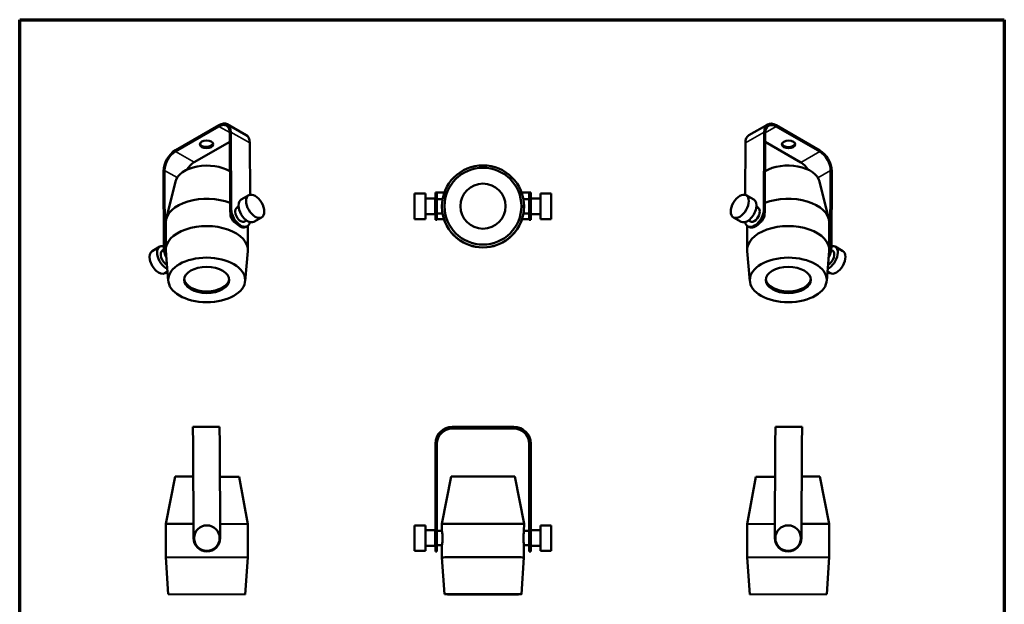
# Paper-space layout 'Sheet_1' of a CAD drawing. Header units: millimetres. Extents: x 0.8 to 38.6, y 0.8 to 38.6.
# Tile 3 of 3: x 0.8 to 38.6, y 16.1 to 38.6. Entities that reach past the tile are written whole.
import ezdxf

# ---------------------------------------------------------------- set-up
doc = ezdxf.new("R2010")
doc.units = ezdxf.units.MM
for name, color, linetype, lineweight in [('Border (ISO)', 7, 'Continuous', 70), ('Visible (ISO)', 7, 'Continuous', 50), ('Visible Narrow (ISO)', 7, 'Continuous', 35)]:
    doc.layers.add(name, color=color, linetype=linetype, lineweight=lineweight)

# ---------------------------------------------------------------- blocks, each defined once
blk = doc.blocks.new('Borders Chauvet')
at = {"layer": 'Border (ISO)'}
for p, q in [((0.787, 38.583), (38.583, 38.583)), ((0.787, 0.787), (0.787, 38.583)), ((38.583, 38.583), (38.583, 0.787))]:
    blk.add_line(p, q, dxfattribs=at)

psp = doc.layouts.new('Sheet_1')

# ---------------------------------------------------------------- linework, layer by layer
at = {"layer": 'Visible (ISO)'}
for p, q in [((8.433, 34.533), (6.762, 33.569)), ((8.433, 34.485), (6.763, 33.52)), ((9.481, 34.152), (8.757, 34.565)), ((29.505, 34.562), (28.781, 34.148)), ((31.5, 33.517), (29.829, 34.481)), ((31.5, 33.565), (29.83, 34.529)), ((8.853, 34.242), (8.867, 31.277)), ((8.895, 34.266), (8.909, 31.301)), ((29.354, 31.297), (29.368, 34.263)), ((29.396, 31.273), (29.409, 34.239)), ((7.487, 33.107), (8.854, 33.897)), ((9.628, 31.858), (9.618, 33.853)), ((28.644, 33.849), (28.635, 31.856)), ((29.408, 33.893), (30.776, 33.103)), ((6.32, 29.806), (6.306, 32.772)), ((6.361, 29.83), (6.347, 32.796)), ((31.915, 32.792), (31.901, 29.827)), ((31.957, 32.768), (31.943, 29.803)), ((6.767, 32.372), (6.415, 30.923)), ((31.488, 32.372), (31.841, 30.923)), ((9.582, 31.84), (9.29, 31.671)), ((15.948, 30.921), (15.948, 31.901)), ((16.361, 31.901), (15.948, 31.901)), ((16.361, 31.901), (16.361, 30.921)), ((16.745, 31.923), (16.745, 31.943)), ((16.745, 31.923), (16.745, 30.899)), ((16.804, 31.923), (16.804, 31.943)), ((16.804, 30.899), (16.804, 31.923)), ((20.347, 31.943), (20.347, 31.923)), ((20.347, 31.923), (20.347, 30.899)), ((20.406, 31.943), (20.406, 31.923)), ((20.406, 30.899), (20.406, 31.923)), ((20.78, 31.901), (20.78, 30.921)), ((21.193, 31.901), (20.78, 31.901)), ((21.193, 30.921), (21.193, 31.901)), ((28.966, 31.671), (28.673, 31.84)), ((9.12, 31.355), (9.191, 31.397)), ((16.361, 31.713), (16.735, 31.713)), ((16.735, 31.713), (16.735, 31.11)), ((16.804, 31.687), (17.02, 31.687)), ((16.997, 31.453), (16.996, 31.451)), ((20.122, 31.687), (20.347, 31.687)), ((20.145, 31.453), (20.145, 31.451)), ((20.406, 31.713), (20.78, 31.713)), ((29.064, 31.397), (29.136, 31.355)), ((16.361, 31.11), (16.735, 31.11)), ((16.804, 31.136), (17.02, 31.136)), ((20.121, 31.136), (20.347, 31.136)), ((20.406, 31.11), (20.78, 31.11)), ((6.396, 29.748), (6.4, 30.798)), ((9.421, 30.833), (9.493, 30.875)), ((9.526, 30.651), (9.485, 30.627)), ((9.545, 29.736), (9.549, 30.667)), ((10.072, 30.992), (9.78, 30.823)), ((16.361, 30.921), (15.948, 30.921)), ((16.745, 30.899), (16.804, 30.899)), ((20.406, 30.899), (20.347, 30.899)), ((21.193, 30.921), (20.78, 30.921)), ((28.476, 30.823), (28.184, 30.992)), ((28.711, 29.736), (28.707, 30.668)), ((28.736, 30.647), (28.778, 30.623)), ((28.763, 30.875), (28.835, 30.833)), ((31.86, 29.748), (31.856, 30.798)), ((6.166, 29.867), (5.873, 29.698)), ((32.383, 29.698), (32.09, 29.867)), ((6.26, 29.704), (6.324, 29.741)), ((6.491, 28.551), (6.397, 29.703)), ((9.44, 28.54), (9.543, 29.691)), ((28.815, 28.54), (28.713, 29.691)), ((31.765, 28.551), (31.858, 29.703)), ((31.938, 29.737), (31.996, 29.704)), ((6.462, 28.908), (6.363, 28.85)), ((31.893, 28.85), (31.794, 28.908)), ((7.437, 22.941), (8.461, 22.947)), ((7.437, 22.941), (7.441, 22.291)), ((8.464, 22.297), (8.461, 22.947)), ((17.394, 22.947), (19.756, 22.947)), ((19.756, 22.941), (17.394, 22.941)), ((19.756, 22.882), (17.394, 22.882)), ((29.795, 22.947), (29.792, 22.297)), ((29.795, 22.947), (30.819, 22.941)), ((30.815, 22.291), (30.819, 22.941)), ((7.441, 22.291), (7.46, 18.669)), ((8.484, 18.675), (8.464, 22.297)), ((16.745, 22.297), (16.745, 22.291)), ((16.745, 18.669), (16.745, 22.291)), ((16.804, 18.669), (16.804, 22.291)), ((20.347, 22.291), (20.347, 18.669)), ((20.406, 22.291), (20.406, 22.297)), ((20.406, 22.291), (20.406, 18.669)), ((29.792, 22.297), (29.772, 18.675)), ((30.795, 18.669), (30.815, 22.291)), ((6.758, 21.04), (6.4, 19.227)), ((6.758, 21.04), (7.447, 21.037)), ((8.471, 21.032), (9.207, 21.029)), ((9.207, 21.029), (9.549, 19.213)), ((17.346, 21.034), (16.996, 19.22)), ((19.795, 21.034), (20.146, 19.22)), ((29.048, 21.029), (28.706, 19.213)), ((29.048, 21.029), (29.785, 21.032)), ((30.808, 21.037), (31.498, 21.04)), ((31.498, 21.04), (31.856, 19.227)), ((6.394, 17.939), (6.4, 19.227)), ((6.4, 19.227), (7.457, 19.222)), ((8.481, 19.218), (9.549, 19.213)), ((9.543, 17.925), (9.549, 19.213)), ((15.948, 18.183), (15.948, 19.162)), ((16.361, 19.162), (15.948, 19.162)), ((16.361, 19.162), (16.361, 18.183)), ((16.361, 18.974), (16.735, 18.974)), ((16.735, 18.974), (16.735, 18.371)), ((16.804, 18.948), (16.996, 18.948)), ((16.996, 18.948), (16.996, 19.22)), ((20.145, 18.948), (20.146, 19.22)), ((20.145, 18.948), (20.347, 18.948)), ((20.406, 18.974), (20.78, 18.974)), ((20.78, 19.162), (20.78, 18.183)), ((21.193, 19.162), (20.78, 19.162)), ((21.193, 18.183), (21.193, 19.162)), ((28.706, 19.213), (29.775, 19.218)), ((28.712, 17.925), (28.706, 19.213)), ((30.798, 19.222), (31.856, 19.227)), ((31.862, 17.939), (31.856, 19.227)), ((16.745, 18.669), (16.745, 18.16)), ((16.804, 18.16), (16.804, 18.669)), ((20.347, 18.669), (20.347, 18.16)), ((20.406, 18.16), (20.406, 18.669)), ((16.361, 18.183), (15.948, 18.183)), ((16.361, 18.371), (16.735, 18.371)), ((16.745, 18.16), (16.804, 18.16)), ((16.804, 18.397), (16.996, 18.397)), ((16.996, 17.932), (16.996, 18.397)), ((20.145, 18.397), (20.347, 18.397)), ((20.145, 17.932), (20.145, 18.397)), ((20.406, 18.16), (20.347, 18.16)), ((20.406, 18.371), (20.78, 18.371)), ((21.193, 18.183), (20.78, 18.183)), ((6.394, 17.939), (9.543, 17.925)), ((6.486, 16.521), (6.394, 17.939)), ((9.439, 16.508), (9.543, 17.925)), ((17.094, 16.515), (16.996, 17.932)), ((20.047, 16.515), (20.145, 17.932)), ((28.712, 17.925), (31.862, 17.939)), ((28.817, 16.508), (28.712, 17.925)), ((31.77, 16.521), (31.862, 17.939)), ((9.439, 16.508), (6.486, 16.521)), ((31.77, 16.521), (28.817, 16.508))]:
    psp.add_line(p, q, dxfattribs=at)
for centre in [(7.972, 18.672), (30.284, 18.672)]:
    psp.add_circle(centre, 0.49, dxfattribs=at)
for centre, start, end in [((7.972, 18.672), 180.3103, 0.3103), ((30.284, 18.672), 179.6897, 359.6897)]:
    psp.add_arc(centre, 0.512, start, end, dxfattribs=at)
for centre, major_axis, ratio, start_param, end_param in [((8.435, 34.001), (0.322, 0.564), 0.580469, 5.495064, 7.06586), ((8.435, 34.001), (0.293, 0.513), 0.580469, 5.495064, 7.06586), ((29.827, 33.997), (-0.322, 0.564), 0.580469, 5.50051, 7.071306), ((29.827, 33.997), (-0.293, 0.513), 0.580469, 5.50051, 7.071306), ((9.159, 33.588), (0.322, 0.564), 0.580469, 5.495064, 6.283185), ((29.103, 33.584), (-0.322, 0.564), 0.580469, 0, 0.788121), ((7.96, 33.844), (-0.256, -0.001), 0.574215, 0.165265, 2.976328), ((30.303, 33.84), (-0.256, 0.001), 0.574215, 0.165265, 2.976328), ((6.765, 33.037), (-0.322, -0.564), 0.580469, 3.924268, 5.495064), ((6.765, 33.037), (-0.293, -0.513), 0.580469, 3.924268, 5.495064), ((31.497, 33.033), (-0.322, 0.564), 0.580469, 3.929714, 5.50051), ((31.497, 33.033), (-0.293, 0.513), 0.580469, 3.929714, 5.50051), ((7.98, 32.27), (-1.225, 0.005), 0.579928, 3.913249, 6.14537), ((7.489, 32.624), (0.293, 0.513), 0.580469, 0.782675, 1.512439), ((30.276, 32.27), (1.225, 0.005), 0.579928, 0.137815, 2.362206), ((30.774, 32.62), (0.293, -0.513), 0.580469, 1.631123, 2.358917), ((18.571, 31.42), (-0.866, 0), 0.99999, 3.142, 6.283185), ((7.974, 30.792), (-1.575, 0.006), 0.579928, 4.113129, 6.283263), ((17.394, 31.943), (-0.65, 0), 0.005417, 5.202702, 6.283185), ((17.394, 31.943), (-0.591, 0), 0.005417, 5.257152, 6.283185), ((19.756, 31.943), (0.65, 0), 0.005417, 0, 1.09666), ((19.756, 31.943), (0.591, 0), 0.005417, 0, 1.044368), ((30.281, 30.792), (1.575, 0.006), 0.579928, 6.283108, 8.448162), ((9.535, 31.247), (0.245, -0.424), 0.57735, 3.141593, 6.283185), ((28.721, 31.247), (-0.245, -0.424), 0.57735, 0, 3.141593), ((9.229, 31.07), (0.256, -0.443), 0.57735, 3.932407, 6.283185), ((9.27, 31.094), (0.256, -0.443), 0.57735, 3.932407, 6.874877), ((9.27, 31.094), (0.151, -0.261), 0.57735, 3.141593, 6.283185), ((18.571, 31.409), (-1.575, 0), 0.99999, 0.174326, 2.967267), ((28.992, 31.091), (-0.256, -0.443), 0.57735, 5.677144, 8.633963), ((29.034, 31.066), (-0.256, -0.443), 0.57735, 0, 2.350778), ((28.985, 31.094), (-0.151, -0.261), 0.57735, 0, 3.141593), ((7.97, 29.742), (1.575, -0.006), 0.579928, 6.233844, 9.474119), ((17.394, 30.919), (-0.591, 0), 0.005417, 5.287346, 6.283185), ((19.756, 30.919), (0.591, 0), 0.005417, 0, 1.014473), ((30.285, 29.742), (1.575, 0.006), 0.579928, 6.233844, 9.474119), ((6.41, 29.443), (-0.245, 0.424), 0.57735, 5.76437, 8.762033), ((31.845, 29.443), (0.245, 0.424), 0.57735, 3.804336, 6.782181), ((6.118, 29.274), (-0.245, 0.424), 0.57735, 0, 3.141593), ((6.41, 29.443), (-0.151, 0.261), 0.57735, 0, 2.49418), ((6.681, 29.6), (-0.256, 0.443), 0.57735, 0.790815, 1.534938), ((6.723, 29.624), (0.256, -0.443), 0.57735, 3.932407, 4.424361), ((31.845, 29.443), (0.151, 0.261), 0.57735, 3.789002, 6.283185), ((31.581, 29.596), (-0.256, -0.443), 0.57735, 1.574563, 2.350778), ((31.539, 29.62), (0.256, 0.443), 0.57735, 4.952069, 5.492371), ((32.138, 29.274), (0.245, 0.424), 0.57735, 3.141593, 6.283185), ((7.966, 28.652), (0.866, -0.003), 0.579928, 3.205489, 6.219289), ((30.29, 28.652), (0.866, 0.003), 0.579928, 3.205489, 6.219289), ((17.394, 22.297), (-0.65, 0), 0.999985, 4.712389, 6.283185), ((17.394, 22.291), (-0.65, 0), 0.999985, 4.712389, 6.283185), ((17.394, 22.291), (-0.591, 0), 0.999985, 4.712389, 6.283185), ((19.756, 22.297), (0.65, 0), 0.999985, 0, 1.570796), ((19.756, 22.291), (0.65, 0), 0.999985, 0, 1.570796), ((19.756, 22.291), (0.591, 0), 0.999985, 0, 1.570796), ((18.571, 21.034), (1.225, 0), 0.004476, 0.000864, 3.140729), ((18.571, 19.22), (1.575, 0), 0.004476, 6.283185, 9.424778), ((18.571, 17.932), (1.575, 0), 0.004476, 6.282875, 9.425088)]:
    psp.add_ellipse(centre, major_axis=major_axis, ratio=ratio, start_param=start_param, end_param=end_param, dxfattribs=at)
for centre, major_axis, ratio in [((7.96, 33.796), (0.256, 0.001), 0.574215), ((30.303, 33.792), (0.256, -0.001), 0.574215), ((18.571, 31.414), (-1.575, 0), 0.99999), ((18.571, 31.421), (-1.476, 0), 0.99999), ((18.571, 31.421), (-0.866, 0), 0.99999), ((9.827, 31.416), (-0.245, 0.424), 0.57735), ((28.429, 31.416), (0.245, 0.424), 0.57735), ((7.966, 28.588), (-1.476, 0.006), 0.579928), ((30.29, 28.588), (1.476, 0.006), 0.579928), ((7.966, 28.588), (-0.866, 0.003), 0.579928), ((30.29, 28.588), (-0.866, -0.003), 0.579928), ((18.575, 22.944), (-0.256, 0), 0.005417), ((18.571, 16.515), (-1.476, 0), 0.004476), ((18.571, 16.515), (-0.866, 0), 0.004476)]:
    psp.add_ellipse(centre, major_axis=major_axis, ratio=ratio, dxfattribs=at)
for points, knots in [([(16.996, 31.451), (16.996, 31.438), (16.996, 31.425), (16.996, 31.378), (16.997, 31.341), (17.002, 31.273), (17.005, 31.242), (17.011, 31.193), (17.014, 31.171), (17.019, 31.143), (17.02, 31.136), (17.02, 31.136), (17.02, 31.136), (17.02, 31.136)], [0.961672, 0.961672, 0.961672, 0.961672, 1.057048, 1.057048, 1.321307, 1.321307, 1.585565, 1.585565, 1.849831, 1.849831, 2.114096, 2.114096, 2.11724, 2.11724, 2.11724, 2.11724]), ([(20.121, 31.136), (20.121, 31.136), (20.121, 31.136), (20.121, 31.136), (20.122, 31.143), (20.127, 31.171), (20.13, 31.193), (20.136, 31.242), (20.14, 31.273), (20.144, 31.341), (20.145, 31.378), (20.145, 31.412)], [2.111023, 2.111023, 2.111023, 2.111023, 2.114167, 2.114167, 2.378432, 2.378432, 2.642698, 2.642698, 2.906956, 2.906956, 3.171215, 3.171215, 3.171215, 3.171215]), ([(9.085, 30.763), (9.061, 30.778), (9.034, 30.798), (8.983, 30.847), (8.958, 30.876), (8.92, 30.933), (8.903, 30.966), (8.88, 31.031), (8.874, 31.063), (8.874, 31.092)], [3.171215, 3.171215, 3.171215, 3.171215, 3.435474, 3.435474, 3.699732, 3.699732, 3.963998, 3.963998, 4.228263, 4.228263, 4.228263, 4.228263]), ([(29.382, 31.092), (29.382, 31.063), (29.376, 31.031), (29.353, 30.966), (29.336, 30.933), (29.297, 30.876), (29.273, 30.847), (29.226, 30.802), (29.203, 30.784), (29.181, 30.77)], [0, 0, 0, 0, 0.264265, 0.264265, 0.528531, 0.528531, 0.79279, 0.79279, 1.019874, 1.019874, 1.019874, 1.019874]), ([(16.996, 18.948), (16.996, 18.948), (16.997, 18.941), (17.002, 18.913), (17.005, 18.892), (17.011, 18.844), (17.014, 18.813), (17.019, 18.745), (17.02, 18.708), (17.02, 18.673)], [3.17431, 3.17431, 3.17431, 3.17431, 3.435446, 3.435446, 3.699712, 3.699712, 3.963988, 3.963988, 4.228263, 4.228263, 4.228263, 4.228263]), ([(20.121, 18.673), (20.121, 18.708), (20.122, 18.745), (20.127, 18.813), (20.13, 18.844), (20.136, 18.892), (20.14, 18.913), (20.144, 18.941), (20.145, 18.948), (20.145, 18.948)], [0, 0, 0, 0, 0.264275, 0.264275, 0.528551, 0.528551, 0.792817, 0.792817, 1.053953, 1.053953, 1.053953, 1.053953]), ([(17.02, 18.673), (17.02, 18.639), (17.019, 18.602), (17.014, 18.534), (17.011, 18.503), (17.005, 18.454), (17.002, 18.432), (16.997, 18.404), (16.996, 18.397), (16.996, 18.397), (16.996, 18.397), (16.996, 18.397)], [0, 0, 0, 0, 0.264265, 0.264265, 0.528531, 0.528531, 0.79279, 0.79279, 1.057048, 1.057048, 1.05705, 1.05705, 1.05705, 1.05705]), ([(20.145, 18.397), (20.145, 18.397), (20.144, 18.404), (20.14, 18.432), (20.136, 18.454), (20.13, 18.503), (20.127, 18.534), (20.122, 18.602), (20.121, 18.639), (20.121, 18.673)], [3.171215, 3.171215, 3.171215, 3.171215, 3.435474, 3.435474, 3.699732, 3.699732, 3.963998, 3.963998, 4.228263, 4.228263, 4.228263, 4.228263])]:
    psp.add_open_spline(points, degree=3, knots=knots, dxfattribs=at)
for points in [[(20.145, 31.412), (20.145, 31.425), (20.145, 31.438), (20.145, 31.451)], [(8.874, 31.092), (8.874, 31.111), (8.877, 31.13), (8.883, 31.148)], [(29.377, 31.133), (29.38, 31.12), (29.382, 31.106), (29.382, 31.092)], [(9.097, 30.757), (9.093, 30.759), (9.089, 30.761), (9.085, 30.763)], [(20.145, 18.397), (20.145, 18.397), (20.145, 18.397), (20.145, 18.397)]]:
    psp.add_open_spline(points, degree=3, dxfattribs=at)
at = {"layer": 'Visible Narrow (ISO)'}
for p, q in [((8.433, 34.485), (8.433, 34.533)), ((8.433, 34.485), (8.853, 34.245)), ((29.409, 34.241), (29.829, 34.481)), ((29.829, 34.481), (29.83, 34.529)), ((8.853, 34.242), (8.895, 34.266)), ((8.895, 34.266), (9.618, 33.853)), ((28.644, 33.849), (29.368, 34.263)), ((29.409, 34.239), (29.368, 34.263)), ((6.763, 33.52), (6.762, 33.569)), ((7.487, 33.107), (6.763, 33.52)), ((31.5, 33.517), (30.776, 33.103)), ((31.5, 33.517), (31.5, 33.565)), ((6.347, 32.796), (6.306, 32.772)), ((6.347, 32.796), (6.832, 32.519)), ((31.428, 32.514), (31.915, 32.792)), ((31.915, 32.792), (31.957, 32.768)), ((8.867, 31.277), (8.909, 31.301)), ((29.354, 31.297), (29.396, 31.273)), ((6.32, 29.806), (6.361, 29.83)), ((31.901, 29.827), (31.943, 29.803))]:
    psp.add_line(p, q, dxfattribs=at)

# ---------------------------------------------------------------- block references
psp.add_blockref('Borders Chauvet', (0, 0))

doc.saveas('drawing.dxf')
